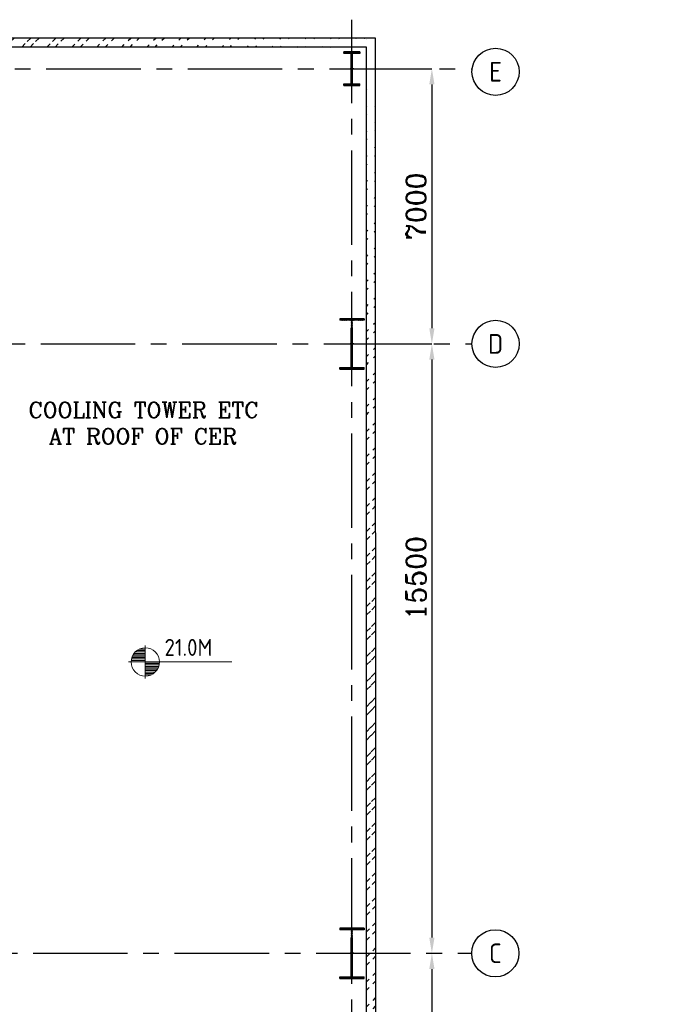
# Model space of a CAD drawing. Extents: x -287416 to 4934791, y -504132 to 1826789.
# Tile 10 of 256: x 74614 to 90905, y -304746 to -279702. Entities that reach past the tile are written whole.
import ezdxf
from ezdxf.enums import TextEntityAlignment as Align

# ---------------------------------------------------------------- set-up
doc = ezdxf.new("R2010")
doc.units = 0
doc.header["$LTSCALE"] = 800
doc.header["$MEASUREMENT"] = 0
doc.linetypes.add('CENTER', pattern=[2, 1.25, -0.25, 0.25, -0.25])
doc.linetypes.add('CENTER2', pattern=[1.125, 0.75, -0.125, 0.125, -0.125])
doc.layers.get('0').update_dxf_attribs({"linetype": 'CONTINUOUS'})
doc.layers.get('DEFPOINTS').update_dxf_attribs({"linetype": 'CONTINUOUS'})
for name, color, linetype in [('0-7-COL', 2, 'CENTER'), ('COL', 1, 'CENTER'), ('GRID', 8, 'CENTER'), ('HATCH', 9, 'CONTINUOUS'), ('WALL', 6, 'CONTINUOUS')]:
    doc.layers.add(name, color=color, linetype=linetype)
for name, color, linetype, lineweight in [('DIM', 4, 'CONTINUOUS', 15), ('T', 3, 'CONTINUOUS', 15), ('TEXT', 3, 'CONTINUOUS', 15)]:
    doc.layers.add(name, color=color, linetype=linetype, lineweight=lineweight)
doc.styles.add('ROMANC', font='romanc')
doc.styles.add('ROMANS', font='ISO9.shx', dxfattribs={"width": 0.8})
doc.styles.add('S1', font='SIMPLEX.SHX', dxfattribs={"height": 200})
doc.styles.get("Standard").update_dxf_attribs({"font": 'ISO9'})
doc.dimstyles.new('STANDARD$0', dxfattribs={"dimtxt": 250, "dimasz": 200, "dimexe": 0, "dimexo": 0, "dimgap": 100, "dimtad": 1, "dimdec": 0, "dimzin": 0, "dimdsep": 46, "dimtxsty": 'S1', "dimcen": 0, "dimadec": 0, "dimazin": 0, "dimtfac": 1, "dimtdec": 0, "dimtmove": 2, "dimatfit": 3, "dimfxl": 1, "dimtolj": 1, "dimtzin": 0, "dimarcsym": 0})

# ---------------------------------------------------------------- blocks, each defined once
blk = doc.blocks.new('*X7')
at = {"color": 0}
for p, q in [((36183, 29400), (36330, 29400)), ((36226, 29425), (36330, 29425)), ((36081, 29225), (36330, 29225)), ((36085, 29250), (36330, 29250)), ((36092, 29275), (36330, 29275)), ((36102, 29300), (36330, 29300)), ((36115, 29325), (36330, 29325)), ((36132, 29350), (36330, 29350)), ((36154, 29375), (36330, 29375)), ((36080, 29200), (36330, 29200))]:
    blk.add_line(p, q, dxfattribs=at)
blk = doc.blocks.new('LL')
for p, q in [((-711, 0), (-711, 423)), ((-1136, 0), (-711, 0)), ((1493, 0), (-711, 0)), ((-711, 0), (-711, -418))]:
    blk.add_line(p, q)
for start, end in [(90, 180), (0, 90), (180, 270), (270, 0)]:
    blk.add_arc((-711, 0), 360, start, end)
at = {"xscale": 1.440000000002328, "yscale": 1.440000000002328, "zscale": 1.440000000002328}
blk.add_blockref('*X7', (-53026, -42044), dxfattribs=at)
at = {"xscale": 1.440000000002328, "yscale": 1.440000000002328, "zscale": 1.440000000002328, "rotation": 180}
blk.add_blockref('*X7', (51604, 42044), dxfattribs=at)
at = {"flags": 4}
blk.add_attdef('LEVEL', (-222, 154), '', height=432, dxfattribs=at)
blk = doc.blocks.new('*D258')
at = {"layer": 'DEFPOINTS', "color": 0, "linetype": 'Continuous', "transparency": 16777216}
for p in [(85096, -287948), (85096, -303448), (85096, -303448)]:
    blk.add_point(p, dxfattribs=at)
at = {"layer": 'DIM', "color": 4, "linetype": 'Continuous', "lineweight": -2, "transparency": 16777216}
blk.add_line((85096, -288348), (85096, -303048), dxfattribs=at)
at = {"layer": 'DIM', "color": 4, "linetype": 'Continuous', "transparency": 16777216}
for points in [[(85030, -288348), (85163, -288348), (85096, -287948)], [(85030, -303048), (85163, -303048), (85096, -303448)]]:
    blk.add_solid(points, dxfattribs=at)
at = {"layer": 'DIM', "linetype": 'Continuous', "transparency": 16777216, "insert": (84696, -293908), "char_height": 500, "attachment_point": 5, "rotation": 90, "style": 'ROMANC'}
blk.add_mtext('\\A1;15500', dxfattribs=at)
blk = doc.blocks.new('*D259')
at = {"layer": 'DEFPOINTS', "color": 0, "linetype": 'Continuous', "transparency": 16777216}
for p in [(85096, -303448), (85097, -315448), (85097, -315448)]:
    blk.add_point(p, dxfattribs=at)
at = {"layer": 'DIM', "linetype": 'Continuous', "lineweight": -2, "transparency": 16777216}
blk.add_line((85096, -303448), (85097, -303448), dxfattribs=at)
at = {"layer": 'DIM', "color": 4, "linetype": 'Continuous', "lineweight": -2, "transparency": 16777216}
blk.add_line((85097, -303848), (85097, -315048), dxfattribs=at)
at = {"layer": 'DIM', "color": 4, "linetype": 'Continuous', "transparency": 16777216}
for points in [[(85030, -303848), (85163, -303848), (85097, -303448)], [(85030, -315048), (85163, -315048), (85097, -315448)]]:
    blk.add_solid(points, dxfattribs=at)
at = {"layer": 'DIM', "linetype": 'Continuous', "transparency": 16777216, "insert": (84697, -309448), "char_height": 500, "attachment_point": 5, "rotation": 90, "style": 'ROMANC'}
blk.add_mtext('\\A1;12000', dxfattribs=at)
blk = doc.blocks.new('*D260')
at = {"layer": 'DEFPOINTS', "color": 0, "linetype": 'Continuous', "transparency": 16777216}
for p in [(84135, -280948), (84016, -287948), (85096, -287948)]:
    blk.add_point(p, dxfattribs=at)
at = {"layer": 'DIM', "linetype": 'Continuous', "lineweight": -2, "transparency": 16777216}
for p, q in [((84135, -280948), (85096, -280948)), ((84016, -287948), (85096, -287948))]:
    blk.add_line(p, q, dxfattribs=at)
at = {"layer": 'DIM', "color": 4, "linetype": 'Continuous', "lineweight": -2, "transparency": 16777216}
blk.add_line((85096, -281348), (85096, -287548), dxfattribs=at)
at = {"layer": 'DIM', "color": 4, "linetype": 'Continuous', "transparency": 16777216}
for points in [[(85030, -281348), (85163, -281348), (85096, -280948)], [(85030, -287548), (85163, -287548), (85096, -287948)]]:
    blk.add_solid(points, dxfattribs=at)
at = {"layer": 'DIM', "linetype": 'Continuous', "transparency": 16777216, "insert": (84696, -284448), "char_height": 500, "attachment_point": 5, "rotation": 90, "style": 'ROMANC'}
blk.add_mtext('\\A1;7000', dxfattribs=at)
blk = doc.blocks.new('A$C14326149')
at = {"layer": 'COL'}
h = blk.add_hatch(dxfattribs=at)
h.set_pattern_fill('ANSI31', color=256, scale=100, style=0)
h.paths.add_polyline_path([(310, 640), (0, 640), (0, 600), (310, 600)])
h.paths.add_polyline_path([(0, 600), (0, 640), (-310, 640), (-310, 600)])
h.paths.add_polyline_path([(0, -640), (0, -600), (-310, -600), (-310, -640)])
h.paths.add_polyline_path([(0, -600), (0, -640), (310, -640), (310, -600)])
h.paths.add_polyline_path([(-16, 0), (0, 0), (0, 600), (-16, 600)])
h.paths.add_polyline_path([(0, 0), (16, 0), (16, 600), (0, 600)])
h.paths.add_polyline_path([(16, 0), (0, 0), (0, -600), (16, -600)])
h.paths.add_polyline_path([(-16, -600), (0, -600), (0, 0), (-16, 0)])
for p, q in [((310, 640), (-310, 640)), ((-310, 640), (-310, 600)), ((310, 600), (-310, 600)), ((-16, -600), (-16, 600)), ((16, -600), (16, 600)), ((310, 640), (310, 600)), ((-310, -600), (310, -600)), ((-310, -640), (-310, -600)), ((-310, -640), (310, -640)), ((310, -640), (310, -600))]:
    blk.add_line(p, q, dxfattribs=at)
at = {"layer": 'COL', "color": 2}
for p, q in [((0, -672), (0, 672)), ((44, 0), (-44, 0))]:
    blk.add_line(p, q, dxfattribs=at)
blk = doc.blocks.new('e row column')
at = {"layer": 'COL'}
h = blk.add_hatch(dxfattribs=at)
h.set_pattern_fill('ANSI31', color=256, scale=100, style=0)
h.paths.add_polyline_path([(-205, -385), (205, -385), (205, -425), (-205, -425)])
h.paths.add_polyline_path([(205, 425), (205, 385), (-205, 385), (-205, 425)])
edge = h.paths.add_edge_path()
edge.add_line((-16, -385), (-16, 385))
edge.add_line((16, -385), (16, 385))
for p, q in [((205, 425), (-205, 425)), ((-205, 425), (-205, 385)), ((205, 385), (-205, 385)), ((-16, -385), (-16, 385)), ((16, -385), (16, 385)), ((205, 425), (205, 385)), ((-205, -385), (205, -385)), ((-205, -425), (-205, -385)), ((-205, -425), (205, -425)), ((205, -425), (205, -385))]:
    blk.add_line(p, q, dxfattribs=at)
at = {"layer": 'COL', "color": 2}
for p, q in [((0, -475), (0, 475)), ((44, 0), (-44, 0))]:
    blk.add_line(p, q, dxfattribs=at)

msp = doc.modelspace()

# ---------------------------------------------------------------- hatches: boundary and pattern name
at = {"layer": 'HATCH'}
h = msp.add_hatch(dxfattribs=at)
h.set_pattern_fill('ANSI32', color=256, scale=1200, style=0)
h.set_pattern_definition([(45, (-22816.73, -427517.93), (-318.198, 318.198), []), (45, (-22604.6, -427517.93), (-318.198, 318.198), [])])
edge = h.paths.add_edge_path()
edge.add_line((83662.9, -280168), (61383.1, -280166.2))
edge.add_line((83432.9, -280398), (61613.1, -280396.2))
h = msp.add_hatch(dxfattribs=at)
h.set_pattern_fill('ANSI32', color=256, scale=1200, style=0)
h.set_pattern_definition([(45, (-1768.22, -429471.1), (-318.198, 318.198), []), (45, (-1556.1, -429471.1), (-318.198, 318.198), [])])
edge = h.paths.add_edge_path()
edge.add_line((83437.9, -314469.4), (83431.2, -280167.5))
edge.add_line((83667.9, -314677.7), (83661.2, -280167.6))

# ---------------------------------------------------------------- linework, layer by layer
at = {"layer": '0-7-COL', "color": 6, "linetype": 'Continuous'}
for centre in [(86715.6, -281026.4), (86715.6, -287947.6), (86708.6, -303447.6)]:
    msp.add_circle(centre, 600, dxfattribs=at)
at = {"layer": 'GRID', "linetype": 'CENTER2', "ltscale": 4}
for p, q in [((83063.1, -317825.8), (83063.1, -279701.6)), ((60891, -280947.6), (86120.8, -280947.6)), ((-450.2, -287947.7), (86115.6, -287947.7)), ((-11445.6, -303447.7), (86108.6, -303447.7))]:
    msp.add_line(p, q, dxfattribs=at)
at = {"layer": 'WALL'}
for p, q in [((83662.9, -280168), (61383.1, -280166.2)), ((83667.9, -314677.7), (83662.9, -280167.6)), ((83432.9, -280398), (61613.1, -280396.2)), ((83437.9, -314469.4), (83432.9, -280397.5))]:
    msp.add_line(p, q, dxfattribs=at)

# ---------------------------------------------------------------- block references
msp.add_blockref('e row column', (83063.1, -280947.6))
at = {"layer": 'COL'}
for p in [(83063.1, -287947.6), (83063.1, -303447.6)]:
    msp.add_blockref('A$C14326149', p, dxfattribs=at)
at = {"layer": 'TEXT'}
msp.add_blockref('LL', (78519.2, -296038.5), dxfattribs=at).add_auto_attribs({'LEVEL': '21.0M'})

# ---------------------------------------------------------------- texts
at = {"layer": '0-7-COL', "color": 6, "linetype": 'Continuous', "style": 'ROMANS'}
for s, p in [('E', (86715.6, -281026.4)), ('D', (86715.6, -287947.6)), ('C', (86708.6, -303447.6))]:
    msp.add_text(s, height=500, dxfattribs=at).set_placement(p, align=Align.MIDDLE)
at = {"layer": 'T', "insert": (74774.6, -289430.1), "char_height": 400, "attachment_point": 1, "style": 'ROMANC'}
msp.add_mtext_dynamic_manual_height_columns('\\pi65.491;COOLING TOWER ETC \\P\\pi579.78;AT ROOF OF CER', width=6702.411, gutter_width=2000, heights=[0], dxfattribs=at)

# ---------------------------------------------------------------- dimensions: what is measured, and where the dimension line sits
at = {"layer": 'DIM', "linetype": 'Continuous'}
for base, p1, p2, picture, middle in [((85096.4, -287947.6), (84134.8, -280947.6), (84016.1, -287947.6), '*D260', (84696.4, -284447.6)), ((85096.7, -315447.6), (85096, -303447.6), (85096.7, -315447.6), '*D259', (84696.7, -309447.6))]:
    dim = msp.add_linear_dim(base=base, p1=p1, p2=p2, angle=90, dimstyle='STANDARD$0', override={"dimscale": 100, "dimtxt": 5, "dimasz": 4, "dimgap": 1.5, "dimtxsty": 'ROMANC', "dimclrd": 4, "dimclre": 256, "dimclrt": 256, "dimtix": 1}, dxfattribs=at)
    dim.commit()
    dim.dimension.update_dxf_attribs({"geometry": picture, "text_midpoint": middle})
dim = msp.add_linear_dim(base=(85096.4, -303447.6), p1=(85096.4, -287947.6), p2=(85096.4, -303447.6), angle=90, dimstyle='STANDARD$0', override={"dimscale": 100, "dimtxt": 5, "dimasz": 4, "dimgap": 1.5, "dimtxsty": 'ROMANC', "dimclrd": 4, "dimclre": 256, "dimclrt": 256, "dimtix": 1}, dxfattribs=at)
dim.commit()
dim.dimension.update_dxf_attribs({"geometry": '*D258', "text_midpoint": (84696.4, -293907.6), "dimtype": 160})

doc.saveas('drawing.dxf')
